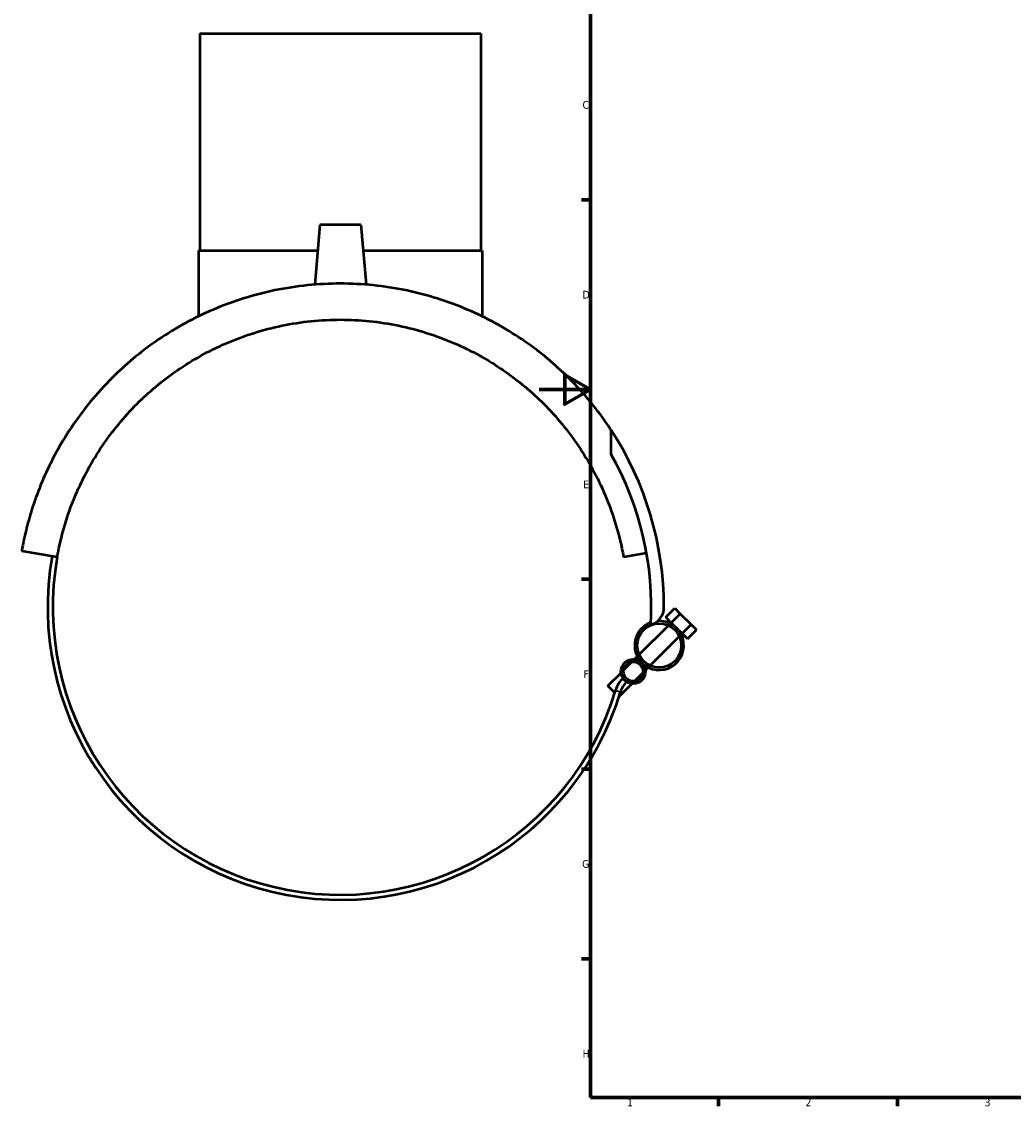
# Model space of a CAD drawing. Header units: millimetres. Extents: x -202 to 1349, y -321 to 892.
# Tile 1 of 6: x -202 to 185, y 17 to 441. Entities that reach past the tile are written whole.
import ezdxf

# ---------------------------------------------------------------- set-up
doc = ezdxf.new("R2010")
doc.units = ezdxf.units.MM
for name, color, linetype, lineweight in [('Border (ANSI)', 7, 'Continuous', 70), ('Visible (ANSI)', 7, 'Continuous', 50), ('Visible Narrow (ANSI)', 7, 'Continuous', 35)]:
    doc.layers.add(name, color=color, linetype=linetype, lineweight=lineweight)
doc.styles.add('Note Text (ANSI)', font='tahoma.ttf')

# ---------------------------------------------------------------- blocks, each defined once
blk = doc.blocks.new('Borders Default Border')
at = {"layer": 'Border (ANSI)'}
for p, q in [((20, 371.25), (16.55, 371.25)), ((20, 222.75), (16.55, 222.75)), ((20, 148.5), (16.55, 148.5)), ((20, 74.25), (16.55, 74.25)), ((70.08, 20), (70.08, 16.55)), ((140.17, 20), (140.17, 16.55))]:
    blk.add_line(p, q, dxfattribs=at)
at = {"layer": 'Border (ANSI)', "flags": 128}
for points in [[(20, 20), (20, 574), (821, 574), (821, 20), (20, 20)], [(0, 297), (20, 297), (10, 302.77), (10, 291.23), (20, 297)]]:
    blk.add_lwpolyline(points, dxfattribs=at)
at = {"layer": 'Border (ANSI)', "char_height": 3.05, "attachment_point": 7, "style": 'Note Text (ANSI)'}
for s, insert in [('C', (16.95, 406.8)), ('D', (16.96, 332.6)), ('E', (17.21, 258.35)), ('F', (17.29, 184.1)), ('G', (16.81, 109.79)), ('H', (16.97, 35.6)), ('1', (34.35, 16.55)), ('2', (104.2, 16.55)), ('3', (174.26, 16.49))]:
    blk.add_mtext(s, dxfattribs=dict(at, insert=insert))

msp = doc.modelspace()

# ---------------------------------------------------------------- linework, layer by layer
at = {"layer": 'Visible (ANSI)'}
for p, q in [((-132.803, 436.333), (-22.803, 436.333)), ((-132.803, 436.333), (-132.803, 351.333)), ((-22.803, 436.333), (-22.803, 351.333)), ((-85.803, 361.433), (-87.85, 338.034)), ((-69.803, 361.433), (-85.803, 361.433)), ((-69.803, 361.433), (-67.756, 338.034)), ((-133.303, 351.333), (-86.687, 351.333)), ((-133.303, 351.333), (-133.303, 325.619)), ((-68.92, 351.333), (-22.303, 351.333)), ((-22.303, 351.333), (-22.303, 325.619)), ((28.173, 271.595), (28.173, 281.091)), ((-188.594, 231.368), (-202.48, 233.817)), ((42.013, 232.96), (32.988, 231.368)), ((49.494, 207.885), (53.03, 211.42)), ((51.616, 205.763), (55.151, 209.299)), ((53.03, 211.42), (55.151, 209.299)), ((55.151, 209.299), (59.394, 205.056)), ((39.128, 193.276), (50.527, 204.674)), ((51.616, 205.763), (49.494, 207.885)), ((51.276, 205.423), (51.616, 205.763)), ((53.737, 203.642), (51.616, 205.763)), ((55.858, 201.521), (59.394, 205.056)), ((59.394, 205.056), (61.515, 202.935)), ((43.371, 189.033), (54.769, 200.432)), ((55.858, 201.521), (53.737, 203.642)), ((55.518, 201.181), (55.858, 201.521)), ((57.98, 199.399), (55.858, 201.521)), ((57.98, 199.399), (61.515, 202.935)), ((37.295, 191.442), (38.379, 192.527)), ((32.996, 187.144), (36.294, 190.442)), ((41.537, 187.2), (42.622, 188.284)), ((26.867, 181.015), (31.996, 186.143)), ((37.239, 182.901), (40.537, 186.199)), ((29.583, 178.299), (26.867, 181.015)), ((31.238, 176.9), (36.238, 181.901))]:
    msp.add_line(p, q, dxfattribs=at)
for centre, radius in [((46.949, 196.854), 8.6), ((36.766, 186.672), 4.8), ((36.766, 186.672), 3.8)]:
    msp.add_circle(centre, radius, dxfattribs=at)
for centre, radius, start, end in [((-77.803, 211.833), 126.6, 0, 33.16583), ((-77.803, 211.833), 121.665, 356.6934, 29.4197), ((-77.803, 211.833), 114.5, 170, 343.18976), ((-77.803, 211.833), 112.5, 170, 343.18976), ((41.435, 211.833), 7.361, 287.58405, 0), ((46.949, 196.854), 9.6, 109.67399, 225), ((46.949, 196.854), 9.6, 225, 92.99642), ((40.796, 176.003), 11.394, 135, 163.18976), ((40.796, 176.003), 9.394, 135, 163.18976)]:
    msp.add_arc(centre, radius, start, end, dxfattribs=at)
for points, knots in [([(-77.803, 338.433), (-86.37, 338.433), (-95.018, 337.55), (-111.812, 334.081), (-119.959, 331.496), (-135.209, 324.974), (-142.332, 321.03), (-155.211, 312.312), (-160.968, 307.539), (-172.148, 296.691), (-177.595, 290.162), (-186.799, 276.746), (-190.558, 269.854), (-194.971, 259.921), (-196.232, 256.699), (-198.39, 250.524), (-199.288, 247.569), (-200.394, 243.473), (-200.72, 242.173), (-201.297, 239.732), (-201.547, 238.591), (-201.972, 236.548), (-202.145, 235.646), (-202.399, 234.282), (-202.48, 233.817), (-202.48, 233.817)], [23.0095652, 23.0095652, 23.0095652, 23.0095652, 25.5796278, 25.5796278, 28.1496905, 28.1496905, 30.7197532, 30.7197532, 33.2898159, 33.2898159, 36.4721445, 36.4721445, 39.6544731, 39.6544731, 41.2456374, 41.2456374, 42.8368017, 42.8368017, 43.6323839, 43.6323839, 44.427966, 44.427966, 45.2235482, 45.2235482, 46.0191303, 46.0191303, 46.0191303, 46.0191303]), ([(28.173, 281.091), (27.657, 281.881), (27.129, 282.668), (21.988, 290.162), (16.542, 296.691), (5.361, 307.539), (-0.396, 312.312), (-13.274, 321.03), (-20.397, 324.974), (-35.647, 331.496), (-43.795, 334.081), (-60.589, 337.55), (-69.236, 338.433), (-77.803, 338.433)], [9.1744293, 9.1744293, 9.1744293, 9.1744293, 9.5469858, 9.5469858, 12.7293144, 12.7293144, 15.2993771, 15.2993771, 17.8694398, 17.8694398, 20.4395025, 20.4395025, 23.0095652, 23.0095652, 23.0095652, 23.0095652]), ([(-188.594, 231.368), (-188.381, 232.574), (-188.15, 233.769), (-187.136, 238.601), (-186.2, 242.159), (-184.006, 249.124), (-182.746, 252.532), (-178.489, 262.54), (-175.016, 268.909), (-166.948, 280.834), (-162.35, 286.385), (-152.723, 296.012), (-147.425, 300.49), (-135.661, 308.578), (-129.193, 312.19), (-115.423, 318.121), (-108.104, 320.446), (-93.088, 323.553), (-85.392, 324.333), (-77.803, 324.333)], [2.057741, 2.057741, 2.057741, 2.057741, 2.4574901, 2.4574901, 3.6862351, 3.6862351, 4.9149801, 4.9149801, 7.3724702, 7.3724702, 9.8299602, 9.8299602, 12.1066065, 12.1066065, 14.3832527, 14.3832527, 16.659899, 16.659899, 18.9365452, 18.9365452, 18.9365452, 18.9365452]), ([(-77.803, 324.333), (-70.214, 324.333), (-62.518, 323.553), (-47.502, 320.446), (-40.183, 318.121), (-26.413, 312.19), (-19.945, 308.578), (-8.181, 300.49), (-2.884, 296.012), (6.744, 286.385), (11.342, 280.834), (19.41, 268.909), (22.883, 262.54), (27.139, 252.532), (28.399, 249.124), (30.594, 242.159), (31.529, 238.601), (32.544, 233.769), (32.775, 232.574), (32.988, 231.368)], [18.9365452, 18.9365452, 18.9365452, 18.9365452, 21.2131915, 21.2131915, 23.4898378, 23.4898378, 25.766484, 25.766484, 28.0431303, 28.0431303, 30.5006203, 30.5006203, 32.9581104, 32.9581104, 34.1868554, 34.1868554, 35.4156004, 35.4156004, 35.8153495, 35.8153495, 35.8153495, 35.8153495])]:
    msp.add_open_spline(points, degree=3, knots=knots, dxfattribs=at)
at = {"layer": 'Visible Narrow (ANSI)'}
msp.add_line((29.901, 179.294), (31.792, 178.723), dxfattribs=at)

# ---------------------------------------------------------------- block references
msp.add_blockref('Borders Default Border', (0, 0))

doc.saveas('drawing.dxf')
